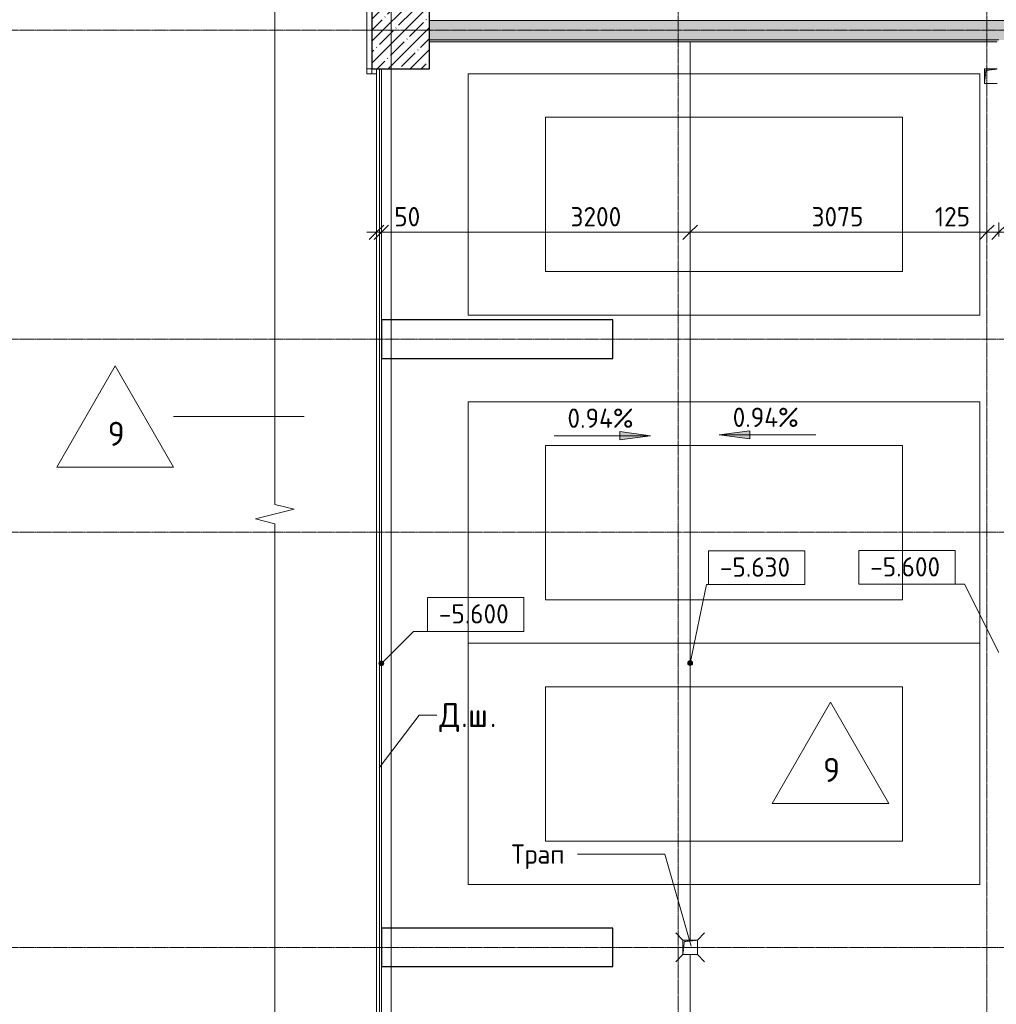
# Model space of a CAD drawing. Header units: millimetres. Extents: x 25420 to 100191, y -10965 to 131188.
# Tile 38 of 53: x 42652 to 52772, y 108610 to 118810. Entities that reach past the tile are written whole.
import ezdxf

# ---------------------------------------------------------------- set-up
doc = ezdxf.new("R2010")
doc.units = ezdxf.units.MM
doc.linetypes.add('3_ Штрих_ 1 х 1 мм', pattern=[2, 1, -1])
doc.linetypes.add('4_ Штрихпунктир_ 10 х 2 мм', pattern=[14, 10, -2, 0, -2])
for name, color, linetype, lineweight in [('A-ANNO-DIMS', 7, 'Continuous', 5), ('A-ANNO-DIMS-100', 7, 'Continuous', 5), ('A-DETL-GENF', 7, 'Continuous', 13), ('A-FLOR', 7, 'Continuous', 13), ('A-FLOR-IDEN', 7, 'Continuous', 5), ('A-GENM', 7, 'Continuous', 13), ('A-WALL', 7, 'Continuous', 13), ('A-WALL-PATT', 7, 'Continuous', 13), ('C-PRKG', 7, 'Continuous', 13), ('G-ANNO-DIMS', 7, 'Continuous', 5), ('G-ANNO-TEXT', 7, 'Continuous', 5), ('I-WALL', 7, 'Continuous', 13), ('M-EQPM', 7, 'Continuous', 13), ('P-SANR-FIXT', 7, 'Continuous', 13), ('S-COLS', 7, 'Continuous', 25), ('S-GRID', 7, 'Continuous', 5)]:
    doc.layers.add(name, color=color, linetype=linetype, lineweight=lineweight)
doc.styles.add('GOST Common_2', font='GOST_Common.ttf', dxfattribs={"height": 250})
doc.styles.add('GOST Common_3', font='GOST_Common.ttf', dxfattribs={"height": 200})
doc.dimstyles.new('2_мм', dxfattribs={"dimscale": 304.8, "dimtxt": 201.142999, "dimasz": 0.492126, "dimexe": 0.328084, "dimexo": 0.492126, "dimgap": 0, "dimtad": 1, "dimdec": 0, "dimdsep": 46, "dimtxsty": 'GOST Common_3', "dimblk1": 'OBLIQUE', "dimblk2": 'OBLIQUE', "dimsah": 1, "dimcen": 0.09, "dimdle": 0.328084, "dimadec": 5, "dimazin": 2, "dimtfac": 1, "dimtdec": 4, "dimtix": 1, "dimtmove": 0, "dimatfit": 3, "dimfxl": 1, "dimtvp": 1, "dimtolj": 1, "dimtzin": 0, "dimarcsym": 2})
doc.dimstyles.new('2_мм_1', dxfattribs={"dimscale": 304.8, "dimtxt": 201.142999, "dimasz": 0.492126, "dimexe": 0.328084, "dimexo": 0.492126, "dimgap": 0, "dimtad": 1, "dimdec": 0, "dimdsep": 46, "dimtxsty": 'GOST Common_3', "dimblk1": 'OBLIQUE', "dimblk2": 'OBLIQUE', "dimsah": 1, "dimcen": 0.09, "dimdle": 0.328084, "dimadec": 5, "dimazin": 2, "dimtfac": 1, "dimtdec": 4, "dimtix": 1, "dimtmove": 1, "dimatfit": 3, "dimfxl": 1, "dimtvp": 1, "dimtolj": 1, "dimtzin": 0, "dimarcsym": 2})

# ---------------------------------------------------------------- blocks, each defined once
blk = doc.blocks.new('Наметкина 10_РД_АР_П_Отделка_R21_rvt-1--01_Подвал_МП_часть Б')
at = {"layer": 'A-WALL-PATT', "lineweight": 5}
h = blk.add_hatch(dxfattribs=at)
h.set_pattern_fill('FP_6', color=256, style=0, pattern_type=2)
h.set_pattern_definition([(0, (0, 0), (203.2, 50.8), [3.353, -149.047, 3.353, -149.047, -812.8]), (0, (0, 0), (203.2, 50.8), [-304.8, 3.353, -301.447, 3.353, -149.047, -355.6]), (0, (0, 0), (203.2, 50.8), [-762, 3.353, -98.247, 3.353, -250.647]), (120, (76.2, 25.4), (-145.59409, 150.576362), [3.353, -149.047, 3.353, -149.047, -812.8]), (120, (76.2, 25.4), (-145.59409, 150.576362), [-304.8, 3.353, -301.447, 3.353, -149.047, -355.6]), (120, (76.2, 25.4), (-145.59409, 150.576362), [-762, 3.353, -98.247, 3.353, -250.647]), (240, (101.6, 127), (-57.60591, -201.376362), [3.353, -149.047, 3.353, -149.047, -812.8]), (240, (101.6, 127), (-57.60591, -201.376362), [-304.8, 3.353, -301.447, 3.353, -149.047, -355.6]), (240, (101.6, 127), (-57.60591, -201.376362), [-762, 3.353, -98.247, 3.353, -250.647])])
h.paths.add_polyline_path([(52780, 118580), (52780, 118600), (46900, 118600), (46900, 118580), (51492, 118580)])
at = {"layer": 'A-WALL'}
for p, q in [((46900, 118800), (46920, 118800)), ((46920, 118800), (53000, 118800)), ((52780, 118600), (46900, 118600)), ((46900, 118580), (52780, 118580))]:
    blk.add_line(p, q, dxfattribs=at)
blk = doc.blocks.new('АР_Машиноместо - 4900x2400_М__5300х2500_-V4--01_Подвал_МП_часть Б')
at = {"layer": 'C-PRKG'}
for p, q in [((2500, 0), (0, 0)), ((0, 0), (0, -5300)), ((2500, 0), (2500, -5300)), ((450, -800), (450, -4500)), ((450, -800), (2050, -800)), ((2050, -800), (2050, -4500)), ((450, -4500), (2050, -4500)), ((2500, -5300), (0, -5300))]:
    blk.add_line(p, q, dxfattribs=at)
blk = doc.blocks.new('АР_Машиноместо - 4900x2400_М__5300х2500_-3113489--01_Подвал_МП_часть Б')
at = {"layer": 'C-PRKG'}
for p, q in [((2500, 5300), (0, 5300)), ((0, 0), (0, 5300)), ((2500, 0), (2500, 5300)), ((450, 4500), (2050, 4500)), ((450, 800), (450, 4500)), ((2050, 800), (2050, 4500)), ((450, 800), (2050, 800)), ((2500, 0), (0, 0))]:
    blk.add_line(p, q, dxfattribs=at)
blk = doc.blocks.new('АР_Канал вертикальный прямоугольный - ВК-V26--01_Подвал_МП_часть Б')
at = {"layer": 'A-DETL-GENF'}
blk.add_hatch(color=256, dxfattribs=at).paths.add_polyline_path([(-75, -75), (-60, 60), (75, 75), (-75, 75)])
at = {"layer": 'A-DETL-GENF', "linetype": '3_ Штрих_ 1 х 1 мм'}
for p, q in [((75, 75), (-75, 75)), ((-75, 75), (-75, -75)), ((75, 75), (-75, 75)), ((-75, 75), (-75, -75)), ((-75, -75), (-60, 60)), ((-75, -75), (-60, 60)), ((-60, 60), (75, 75)), ((-60, 60), (75, 75)), ((75, -75), (75, 75)), ((-75, -75), (75, -75))]:
    blk.add_line(p, q, dxfattribs=at)
at = {"layer": 'M-EQPM'}
for p, q in [((-75, -75), (-75, 75)), ((-75, 75), (75, 75)), ((75, 75), (75, -75)), ((75, -75), (-75, -75))]:
    blk.add_line(p, q, dxfattribs=at)
blk = doc.blocks.new('КР_Колонна_ЖБ_Прямоугольная - 600x800h_B40-5825008--01_Подвал_МП_часть Б')
at = {"layer": 'S-COLS', "lineweight": 5}
h = blk.add_hatch(dxfattribs=at)
h.set_pattern_fill('FP_4', color=256, style=0, pattern_type=2)
h.set_pattern_definition([(225, (46600, 118700), (114.04925, -114.04925), []), (225, (46485.95, 118700), (114.04925, -114.04925), [201.613, -40.323, 3.353, -36.97])])
h.paths.add_polyline_path([(-160, 400), (-300, 400), (-300, -400), (300, -400), (300, 400)])
at = {"layer": 'S-COLS'}
for p, q in [((300, 400), (-300, 400)), ((-300, 400), (-300, -400)), ((300, -400), (300, 400)), ((-300, -400), (300, -400))]:
    blk.add_line(p, q, dxfattribs=at)
blk = doc.blocks.new('АР_Канал вертикальный прямоугольный - ВК-V29--01_Подвал_МП_часть Б')
at = {"layer": 'A-DETL-GENF'}
blk.add_hatch(color=256, dxfattribs=at).paths.add_polyline_path([(-75, -75), (-60, 60), (55, 73), (55, 75), (-75, 75)])
at = {"layer": 'A-DETL-GENF', "linetype": '3_ Штрих_ 1 х 1 мм'}
for p, q in [((55, 75), (-75, 75)), ((-75, 75), (-75, -75)), ((55, 75), (-75, 75)), ((-75, 75), (-75, -75)), ((-75, -75), (-60, 60)), ((-75, -75), (-60, 60)), ((-60, 60), (55, 73)), ((-60, 60), (55, 73)), ((-75, -75), (55, -75))]:
    blk.add_line(p, q, dxfattribs=at)
at = {"layer": 'M-EQPM'}
for p, q in [((-75, -75), (-75, 75)), ((-75, 75), (55, 75)), ((55, -75), (-75, -75))]:
    blk.add_line(p, q, dxfattribs=at)
blk = doc.blocks.new('АР_Трап - 100-100-2797955--01_Подвал_МП_часть Б')
at = {"layer": 'P-SANR-FIXT'}
for p, q in [((-75, 75), (-150, 150)), ((75, 75), (150, 150)), ((-100, 0), (-75, 0)), ((0, 75), (0, 100)), ((75, 0), (100, 0)), ((-75, -75), (-150, -150)), ((0, -100), (0, -75)), ((75, -75), (150, -150))]:
    blk.add_line(p, q, dxfattribs=at)
blk = doc.blocks.new('АР-Заполнение деф_ шва - Д_ш_-4331012--01_Подвал_МП_часть Б')
at = {"layer": 'A-GENM'}
for p, q in [((0, 25), (2600, 25)), ((0, -25), (2600, -25))]:
    blk.add_line(p, q, dxfattribs=at)
blk = doc.blocks.new('АР-Заполнение деф_ шва - Д_ш_-4331150--01_Подвал_МП_часть Б')
at = {"layer": 'A-GENM'}
for p, q in [((0, 25), (5900, 25)), ((0, -25), (5900, -25))]:
    blk.add_line(p, q, dxfattribs=at)
blk = doc.blocks.new('АР-Заполнение деф_ шва - Д_ш_-4327464--01_Подвал_МП_часть Б')
at = {"layer": 'A-GENM'}
for p, q in [((0, 25), (5880, 25)), ((0, -25), (5900, -25))]:
    blk.add_line(p, q, dxfattribs=at)
blk = doc.blocks.new('АР-Заполнение деф_ шва - Д_ш__Пристенный-4429135--01_Подвал_МП_часть Б')
at = {"layer": 'A-GENM'}
blk.add_line((0, -25), (400, -25), dxfattribs=at)
blk = doc.blocks.new('АР-Заполнение деф_ шва - Д_ш__Пристенный-V38--01_Подвал_МП_часть Б')
at = {"layer": 'A-GENM'}
for p, q in [((0, 25), (50, 25)), ((850, 25), (900, 25)), ((0, -25), (900, -25))]:
    blk.add_line(p, q, dxfattribs=at)
blk = doc.blocks.new('АР-Заполнение деф_ шва - Д_ш__Пристенный-V39--01_Подвал_МП_часть Б')
at = {"layer": 'A-GENM'}
for p, q in [((0, 25), (50, 25)), ((0, -25), (100, -25))]:
    blk.add_line(p, q, dxfattribs=at)
blk = doc.blocks.new('Линия разрыва - М 1_100-2837932--01_Подвал_МП_часть Б')
at = {"layer": 'A-DETL-GENF', "lineweight": 5}
for p, q in [((13632, 200), (13582, 0)), ((13732, -200), (13632, 200)), ((13582, 0), (-50, 0)), ((13782, 0), (13732, -200)), ((27414, 0), (13782, 0))]:
    blk.add_line(p, q, dxfattribs=at)
blk = doc.blocks.new('DIMBLOCK7--01_Подвал_МП_часть Б')
at = {"layer": 'A-ANNO-DIMS-100', "transparency": 16777216}
for p, q in [((46350, 116564), (46350, 116708)), ((46400, 116564), (46400, 116708)), ((46250, 116608), (46400, 116608)), ((46350, 116608), (46350, 116564)), ((46433, 116608), (46375, 116608)), ((46400, 116608), (46400, 116564)), ((46813, 116608), (46433, 116608))]:
    blk.add_line(p, q, dxfattribs=at)
at = {"layer": 'A-ANNO-DIMS-100', "lineweight": 25, "transparency": 16777216}
for p, q in [((46350, 116608), (46275, 116533)), ((46400, 116608), (46325, 116533)), ((46350, 116608), (46425, 116683)), ((46400, 116608), (46475, 116683))]:
    blk.add_line(p, q, dxfattribs=at)
at = {"layer": 'A-ANNO-DIMS-100', "color": 0, "transparency": 16777216, "insert": (46533, 116869), "char_height": 200, "width": 335.47, "attachment_point": 1, "line_spacing_factor": 1.022761, "style": 'GOST Common_3'}
blk.add_mtext('50', dxfattribs=at)
blk = doc.blocks.new('_Oblique')
at = {"color": 0, "linetype": 'ByBlock', "lineweight": -2}
blk.add_line((-0.5, -0.5), (0.5, 0.5), dxfattribs=at)
blk = doc.blocks.new('DIMBLOCK8--01_Подвал_МП_часть Б')
at = {"layer": 'A-ANNO-DIMS-100', "transparency": 16777216}
for p, q in [((46400, 116564), (46400, 116708)), ((49600, 116564), (49600, 116708)), ((46400, 116608), (49600, 116608)), ((46400, 116608), (46400, 116564)), ((48260, 116608), (48000, 116608)), ((48919, 116608), (48260, 116608)), ((49600, 116608), (49600, 116564))]:
    blk.add_line(p, q, dxfattribs=at)
at = {"layer": 'A-ANNO-DIMS-100', "lineweight": 25, "transparency": 16777216}
for p, q in [((46400, 116608), (46325, 116533)), ((46400, 116608), (46475, 116683)), ((49600, 116608), (49525, 116533)), ((49600, 116608), (49675, 116683))]:
    blk.add_line(p, q, dxfattribs=at)
at = {"layer": 'A-ANNO-DIMS-100', "color": 0, "transparency": 16777216, "insert": (48360, 116869), "char_height": 200, "width": 670.93, "attachment_point": 1, "line_spacing_factor": 1.022761, "style": 'GOST Common_3'}
blk.add_mtext('3200', dxfattribs=at)
blk = doc.blocks.new('DIMBLOCK9--01_Подвал_МП_часть Б')
at = {"layer": 'A-ANNO-DIMS-100', "transparency": 16777216}
for p, q in [((49600, 116564), (49600, 116708)), ((52675, 116564), (52675, 116708)), ((49600, 116608), (52675, 116608)), ((49600, 116608), (49600, 116564)), ((52675, 116608), (52675, 116564))]:
    blk.add_line(p, q, dxfattribs=at)
at = {"layer": 'A-ANNO-DIMS-100', "lineweight": 25, "transparency": 16777216}
for p, q in [((49600, 116608), (49525, 116533)), ((49600, 116608), (49675, 116683)), ((52675, 116608), (52600, 116533)), ((52675, 116608), (52750, 116683))]:
    blk.add_line(p, q, dxfattribs=at)
at = {"layer": 'A-ANNO-DIMS-100', "color": 0, "transparency": 16777216, "insert": (50858, 116869), "char_height": 200, "width": 670.93, "attachment_point": 1, "line_spacing_factor": 1.022761, "style": 'GOST Common_3'}
blk.add_mtext('3075', dxfattribs=at)
blk = doc.blocks.new('DIMBLOCK10--01_Подвал_МП_часть Б')
at = {"layer": 'A-ANNO-DIMS-100', "transparency": 16777216}
for p, q in [((52675, 116564), (52675, 116708)), ((52800, 116564), (52800, 116708)), ((52136, 116608), (52618, 116608)), ((52618, 116608), (52737, 116608)), ((52675, 116608), (52800, 116608)), ((52675, 116608), (52675, 116564)), ((52800, 116608), (52800, 116564))]:
    blk.add_line(p, q, dxfattribs=at)
at = {"layer": 'A-ANNO-DIMS-100', "lineweight": 25, "transparency": 16777216}
for p, q in [((52675, 116608), (52600, 116533)), ((52675, 116608), (52750, 116683)), ((52800, 116608), (52725, 116533)), ((52800, 116608), (52875, 116683))]:
    blk.add_line(p, q, dxfattribs=at)
at = {"layer": 'A-ANNO-DIMS-100', "color": 0, "transparency": 16777216, "insert": (52136, 116869), "char_height": 200, "width": 458.2, "attachment_point": 1, "line_spacing_factor": 1.022761, "style": 'GOST Common_3'}
blk.add_mtext('125', dxfattribs=at)
blk = doc.blocks.new('DIMBLOCK11--01_Подвал_МП_часть Б')
at = {"layer": 'A-ANNO-DIMS-100', "transparency": 16777216}
for p, q in [((52800, 116564), (52800, 116708)), ((53000, 116564), (53000, 116708)), ((52800, 116608), (53000, 116608)), ((52800, 116608), (52800, 116564)), ((53043, 116608), (52900, 116608)), ((53000, 116608), (53000, 116564)), ((53563, 116608), (53043, 116608))]:
    blk.add_line(p, q, dxfattribs=at)
at = {"layer": 'A-ANNO-DIMS-100', "lineweight": 25, "transparency": 16777216}
for p, q in [((52800, 116608), (52725, 116533)), ((52800, 116608), (52875, 116683)), ((53000, 116608), (52925, 116533)), ((53000, 116608), (53075, 116683))]:
    blk.add_line(p, q, dxfattribs=at)
at = {"layer": 'A-ANNO-DIMS-100', "color": 0, "transparency": 16777216, "insert": (53143, 116869), "char_height": 200, "width": 503.2, "attachment_point": 1, "line_spacing_factor": 1.022761, "style": 'GOST Common_3'}
blk.add_mtext('200', dxfattribs=at)
blk = doc.blocks.new('Высотные отметки - Frame_2-749557--01_Подвал_МП_часть Б')
at = {"layer": 'G-ANNO-DIMS'}
for p, q in [((-5, 3.5), (-5, 0)), ((5, 3.5), (-5, 3.5)), ((5, 0), (5, 3.5)), ((-5, 0), (5, 0))]:
    blk.add_line(p, q, dxfattribs=at)
blk = doc.blocks.new('Марка полов - Марка полов-4106608--01_Подвал_МП_часть Б')
at = {"layer": 'A-FLOR-IDEN'}
for p, q in [((0, 7), (-6.06, -3.5)), ((6.06, -3.5), (0, 7)), ((-6.06, -3.5), (6.06, -3.5))]:
    blk.add_line(p, q, dxfattribs=at)

msp = doc.modelspace()

# ---------------------------------------------------------------- hatches: boundary and pattern name
at = {"layer": 'A-WALL-PATT', "lineweight": 5}
h = msp.add_hatch(dxfattribs=at)
h.set_pattern_fill('FP_2', color=256, style=0, pattern_type=2)
h.set_pattern_definition([(135, (150.28, 188.64), (-282.8427, 3e-14), [5, -395]), (135, (174.9, 237.36), (-282.8427, 3e-14), [5, -395]), (135, (211.96, 236.53), (-282.8427, 3e-14), [5, -395]), (135, (114.96, 223.96), (-282.8427, 3e-14), [5, -395]), (135, (77.54, 223.96), (-282.8427, 3e-14), [5, -395]), (135, (57.44, 184.52), (-282.8427, 3e-14), [5, -395]), (135, (66.21, 142.9), (-282.8427, 3e-14), [5, -395]), (135, (107.33, 161), (-282.8427, 3e-14), [5, -395]), (135, (99.08, 130.94), (-282.8427, 3e-14), [5, -395]), (135, (22.6, 136.46), (-282.8427, 3e-14), [5, -395]), (135, (21.16, 168.08), (-282.8427, 3e-14), [5, -395]), (135, (46.13, 96.12), (-282.8427, 3e-14), [5, -395]), (135, (3.54, 74.6), (-282.8427, 3e-14), [5, -395]), (135, (40.3, 47.56), (-282.8427, 3e-14), [5, -395]), (135, (39.77, 18.47), (-282.8427, 3e-14), [5, -395]), (135, (76.94, 37.28), (-282.8427, 3e-14), [5, -395]), (135, (114.18, 62.4), (-282.8427, 3e-14), [5, -395]), (135, (139.87, 90.2), (-282.8427, 3e-14), [5, -395]), (135, (141.44, 15.82), (-282.8427, 3e-14), [5, -395]), (135, (188.69, 26.73), (-282.8427, 3e-14), [5, -395]), (135, (176.14, 51.36), (-282.8427, 3e-14), [5, -395]), (135, (177.03, 0), (-282.8427, 3e-14), [5, -395]), (135, (276.61, 8.22), (-282.8427, 3e-14), [5, -395]), (135, (271.19, 31.72), (-282.8427, 3e-14), [5, -395]), (135, (268.29, 119.65), (-282.8427, 3e-14), [5, -395]), (135, (237.92, 101.95), (-282.8427, 3e-14), [5, -395]), (135, (237.92, 158.27), (-282.8427, 3e-14), [5, -395]), (135, (260.4, 204.35), (-282.8427, 3e-14), [5, -395]), (135, (275.54, 235.4), (-282.8427, 3e-14), [5, -395]), (135, (117.62, 268.96), (-282.8427, 3e-14), [5, -395]), (135, (203.62, 273.83), (-282.8427, 3e-14), [5, -395]), (135, (47.24, 279.3), (-282.8427, 3e-14), [5, -395]), (135, (23.2, 266.16), (-282.8427, 3e-14), [5, -395]), (135, (42.78, 232.52), (-282.8427, 3e-14), [5, -395]), (135, (177.76, 90.57), (-282.8427, 3e-14), [5, -395]), (135, (181.12, 121.8), (-282.8427, 3e-14), [5, -395]), (135, (206.73, 172.06), (-282.8427, 3e-14), [5, -395]), (135, (143.14, 136.62), (-282.8427, 3e-14), [5, -395]), (135, (211.51, 131.86), (-282.8427, 3e-14), [5, -395]), (135, (81.47, 95.1), (-282.8427, 3e-14), [5, -395]), (135, (235.13, 60.46), (-282.8427, 3e-14), [5, -395]), (135, (242.24, 4.89), (-282.8427, 3e-14), [5, -395]), (45, (0, 106.07), (-282.8427, 0), []), (45, (106.07, 0), (-282.8427, 0), []), (45, (176.78, 0), (-282.8427, 0), []), (45, (0, 176.78), (-282.8427, 0), [])])
h.paths.add_polyline_path([(52800, 118599.961774), (53000, 118599.961774), (53000, 118799.961774), (46900, 118799.961774), (46900, 118599.961774), (51492.358137, 118599.961774)])
at = {"layer": 'G-ANNO-DIMS'}
for points in [[(49901.582894, 114509.323746), (50219.082894, 114467.524078), (50219.082894, 114551.123414)], [(49189.581792, 114500.659206), (48872.081792, 114542.458874), (48872.081792, 114458.859538)]]:
    msp.add_hatch(color=256, dxfattribs=at).paths.add_polyline_path(points)
h = msp.add_hatch(color=256, dxfattribs=at)
edge = h.paths.add_edge_path()
edge.add_arc((46400, 112142.058224), 25, 0, 360)
h = msp.add_hatch(color=256, dxfattribs=at)
edge = h.paths.add_edge_path()
edge.add_arc((49600, 112144.85309), 25, 0, 360)

# ---------------------------------------------------------------- linework, layer by layer
at = {"layer": 'A-FLOR'}
for p, q in [((46250, 118250), (46250, 119150)), ((49600, 109275), (49600, 118579.961774)), ((46350, 118250), (46250, 118250)), ((46350, 118250), (46350, 101913.39746)), ((46380, 103120), (46380, 118300)), ((46400, 115700), (46400, 118300)), ((46400, 109400), (46400, 115300)), ((49600, 103120), (49600, 109125)), ((46400, 103120), (46400, 109000))]:
    msp.add_line(p, q, dxfattribs=at)
at = {"layer": 'A-FLOR-IDEN'}
msp.add_line((45601.2739, 114697.889074), (44247.729379, 114697.889074), dxfattribs=at)
at = {"layer": 'G-ANNO-DIMS'}
for p, q in [((50219.082894, 114551.123414), (49901.582894, 114509.323746)), ((50219.082894, 114467.524078), (50219.082894, 114551.123414)), ((48189.581792, 114500.659206), (49189.581792, 114500.659206)), ((49189.581792, 114500.659206), (48872.081792, 114542.458874)), ((48872.081792, 114542.458874), (48872.081792, 114458.859538)), ((48872.081792, 114458.859538), (49189.581792, 114500.659206)), ((49901.582894, 114509.323746), (50219.082894, 114467.524078)), ((50901.582894, 114509.323746), (49901.582894, 114509.323746)), ((49600, 112144.85309), (49768.509128, 112957.465748)), ((49768.509128, 112957.465748), (50289.857491, 112957.465748)), ((52444.345553, 112960.67045), (51847.816588, 112960.67045)), ((52800, 112255.159645), (52444.345553, 112960.67045)), ((46400, 112142.058224), (46731.685718, 112473.743942)), ((46731.685718, 112473.743942), (47377.850024, 112473.743942))]:
    msp.add_line(p, q, dxfattribs=at)
for centre in [(46400, 112142.058224), (49600, 112144.85309)]:
    msp.add_circle(centre, 25, dxfattribs=at)
at = {"layer": 'G-ANNO-TEXT'}
for p, q in [((46376.247878, 111059.417708), (46790.087477, 111606.230769)), ((46790.087477, 111606.230769), (46975.887677, 111606.230769)), ((48441.413841, 110166.05189), (48434.184675, 110166.05189)), ((49337.885681, 110166.05189), (48441.413841, 110166.05189)), ((49610.156165, 109210.578465), (49337.885681, 110166.05189))]:
    msp.add_line(p, q, dxfattribs=at)
at = {"layer": 'I-WALL'}
for p, q in [((53000, 118799.961774), (46900, 118799.961774)), ((46900, 118599.961774), (52800, 118599.961774))]:
    msp.add_line(p, q, dxfattribs=at)
at = {"layer": 'S-COLS'}
for p, q in [((48800, 115700), (46400, 115700)), ((46400, 115700), (46400, 115300)), ((48800, 115300), (48800, 115700)), ((46400, 115300), (48800, 115300)), ((48800, 109400), (46400, 109400)), ((46400, 109400), (46400, 109000)), ((48800, 109000), (48800, 109400)), ((46400, 109000), (48800, 109000))]:
    msp.add_line(p, q, dxfattribs=at)
at = {"layer": 'S-GRID', "linetype": '4_ Штрихпунктир_ 10 х 2 мм'}
for p, q in [((46500, 50350), (46500, 130388.42805)), ((46500, 80104.964717), (46500, 129588.42805)), ((49475, 80104.964717), (49475, 129588.42805)), ((52675, 80104.964717), (52675, 129588.42805)), ((65663.030763, 118700), (28300, 118700)), ((65663.030763, 115500), (28300, 115500)), ((65663.030763, 113500), (28300, 113500)), ((65663.030763, 109200), (28300, 109200))]:
    msp.add_line(p, q, dxfattribs=at)

# ---------------------------------------------------------------- block references
at = {"lineweight": 5}
msp.add_blockref('Наметкина 10_РД_АР_П_Отделка_R21_rvt-1--01_Подвал_МП_часть Б', (0, 0), dxfattribs=at)
at = {"layer": 'A-DETL-GENF', "rotation": 269.9999999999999}
msp.add_blockref('Линия разрыва - М 1_100-2837932--01_Подвал_МП_часть Б', (45295.513767, 127370.453729), dxfattribs=at)
at = {"layer": 'A-FLOR-IDEN', "xscale": 99.99999999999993, "yscale": 99.99999999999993, "zscale": 99.99999999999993}
for p in [(43641.511597, 114522.889074), (51054.117188, 111041.254477)]:
    msp.add_blockref('Марка полов - Марка полов-4106608--01_Подвал_МП_часть Б', p, dxfattribs=at)
at = {"layer": 'A-GENM', "rotation": 270}
for name, p in [('АР-Заполнение деф_ шва - Д_ш__Пристенный-V38--01_Подвал_МП_часть Б', (46275, 119150)), ('АР-Заполнение деф_ шва - Д_ш_-4331012--01_Подвал_МП_часть Б', (46375, 118300)), ('АР-Заполнение деф_ шва - Д_ш__Пристенный-4429135--01_Подвал_МП_часть Б', (46375, 115699.961774)), ('АР-Заполнение деф_ шва - Д_ш_-4331150--01_Подвал_МП_часть Б', (46375, 115299.961774)), ('АР-Заполнение деф_ шва - Д_ш__Пристенный-4429135--01_Подвал_МП_часть Б', (46375, 109400)), ('АР-Заполнение деф_ шва - Д_ш_-4327464--01_Подвал_МП_часть Б', (46375, 109000))]:
    msp.add_blockref(name, p, dxfattribs=at)
at = {"layer": 'A-GENM'}
msp.add_blockref('АР-Заполнение деф_ шва - Д_ш__Пристенный-V39--01_Подвал_МП_часть Б', (46250, 118275), dxfattribs=at)
at = {"layer": 'C-PRKG'}
for name, p, rotation in [('АР_Машиноместо - 4900x2400_М__5300х2500_-V4--01_Подвал_МП_часть Б', (47300, 115749.961774), 90.00000000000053), ('АР_Машиноместо - 4900x2400_М__5300х2500_-3113489--01_Подвал_МП_часть Б', (47300, 114850.038226), 269.9999999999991), ('АР_Машиноместо - 4900x2400_М__5300х2500_-V4--01_Подвал_МП_часть Б', (47300, 109850.038226), 89.99999999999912)]:
    msp.add_blockref(name, p, dxfattribs=dict(at, rotation=rotation))
at = {"layer": 'G-ANNO-DIMS', "extrusion": (0, 0, -1), "xscale": 99.99999999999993, "yscale": 99.99999999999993, "zscale": 99.99999999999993}
for p in [(-50289.857491, 112957.465748), (-47377.850024, 112473.743942)]:
    msp.add_blockref('Высотные отметки - Frame_2-749557--01_Подвал_МП_часть Б', p, dxfattribs=at)
at = {"layer": 'G-ANNO-DIMS', "xscale": 99.99999999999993, "yscale": 99.99999999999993, "zscale": 99.99999999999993}
msp.add_blockref('Высотные отметки - Frame_2-749557--01_Подвал_МП_часть Б', (51847.816588, 112960.67045), dxfattribs=at)
at = {"layer": 'M-EQPM'}
for name, p in [('АР_Канал вертикальный прямоугольный - ВК-V29--01_Подвал_МП_часть Б', (52725, 118225)), ('АР_Канал вертикальный прямоугольный - ВК-V26--01_Подвал_МП_часть Б', (49600, 109200))]:
    msp.add_blockref(name, p, dxfattribs=at)
at = {"layer": 'P-SANR-FIXT'}
msp.add_blockref('АР_Трап - 100-100-2797955--01_Подвал_МП_часть Б', (49600, 109200), dxfattribs=at)
at = {"layer": 'S-COLS', "rotation": 180}
msp.add_blockref('КР_Колонна_ЖБ_Прямоугольная - 600x800h_B40-5825008--01_Подвал_МП_часть Б', (46600, 118700), dxfattribs=at)

# ---------------------------------------------------------------- texts
at = {"layer": 'A-FLOR-IDEN', "char_height": 250, "width": 216.455625, "attachment_point": 1, "style": 'GOST Common_2'}
for insert in [(43564.635314, 114644.950747), (50977.240905, 111163.316149)]:
    msp.add_mtext('\\fGOST Common|b0|i0|c204|p34|;9', dxfattribs=dict(at, insert=insert))
at = {"layer": 'G-ANNO-DIMS', "char_height": 200, "attachment_point": 1, "line_spacing_factor": 1.022761, "style": 'GOST Common_3'}
for s, insert, width in [('0.94%', (48328.544442, 114782.024866), 866.4896397), ('0.94%', (50040.545544, 114790.689407), 866.4896397), ('-5.630', (49907.700965, 113238.831408), 917.17566319), ('-5.600', (51465.660062, 113242.036111), 917.17566319), ('-5.600', (46995.693497, 112755.109603), 917.17566319)]:
    msp.add_mtext(s, dxfattribs=dict(at, insert=insert, width=width))
at = {"layer": 'G-ANNO-TEXT', "attachment_point": 1}
for s, insert, char_height, width, style in [('\\fGOST Common|b0|i0|c204|p34|;Д', (47000.887677, 111731.230769), 250, 272.57375, 'GOST Common_2'), ('\\fGOST Common|b0|i0|c204|p34|;ш', (47298.543927, 111731.230769), 250, 272.57375, 'GOST Common_2'), ('\\fGOST Common|b0|i0|c204|p34|;.', (47225.78351, 111731.230769), 250, 88.185625, 'GOST Common_2'), ('\\fGOST Common|b0|i0|c204|p34|;.', (47523.43976, 111731.230769), 250, 88.185625, 'GOST Common_2'), ('Трап', (47747.413841, 110266.05189), 200, 753.58625, 'GOST Common_3')]:
    msp.add_mtext(s, dxfattribs=dict(at, insert=insert, char_height=char_height, width=width, style=style))

# ---------------------------------------------------------------- dimensions: what is measured, and where the dimension line sits
at = {"layer": 'A-ANNO-DIMS'}
for base, p1, p2, override, picture, middle in [((46400, 116607.794026), (46350, 116713.860044), (46400, 116713.860044), {"dimpost": '<>', "dimfxl": 50}, 'DIMBLOCK7--01_Подвал_МП_часть Б', (46700.926791, 116735.826354)), ((49600, 116607.794026), (46400, 116713.860044), (49600, 116713.860044), {"dimpost": '<>', "dimfxl": 3200}, 'DIMBLOCK8--01_Подвал_МП_часть Б', (48695.348698, 116735.826354)), ((52800, 116607.794026), (52675, 116713.860044), (52800, 116713.860044), {"dimpost": '<>', "dimfxl": 125}, 'DIMBLOCK10--01_Подвал_МП_часть Б', (52365.052742, 116735.826354)), ((53000, 116607.794026), (52800, 116713.860044), (53000, 116713.860044), {"dimpost": '<>', "dimfxl": 200}, 'DIMBLOCK11--01_Подвал_МП_часть Б', (53394.859176, 116735.826354))]:
    dim = msp.add_linear_dim(base=base, p1=p1, p2=p2, dimstyle='2_мм_1', override=override, dxfattribs=at)
    dim.commit()
    dim.dimension.update_dxf_attribs({"geometry": picture, "text_midpoint": middle, "dimtype": 160})
dim = msp.add_linear_dim(base=(52675, 116607.794026), p1=(49600, 116713.860044), p2=(52675, 116713.860044), dimstyle='2_мм', override={"dimpost": '<>', "dimfxl": 3075}, dxfattribs=at)
dim.commit()
dim.dimension.update_dxf_attribs({"geometry": 'DIMBLOCK9--01_Подвал_МП_часть Б', "text_midpoint": (51137.5, 116707.794026)})

doc.saveas('drawing.dxf')
